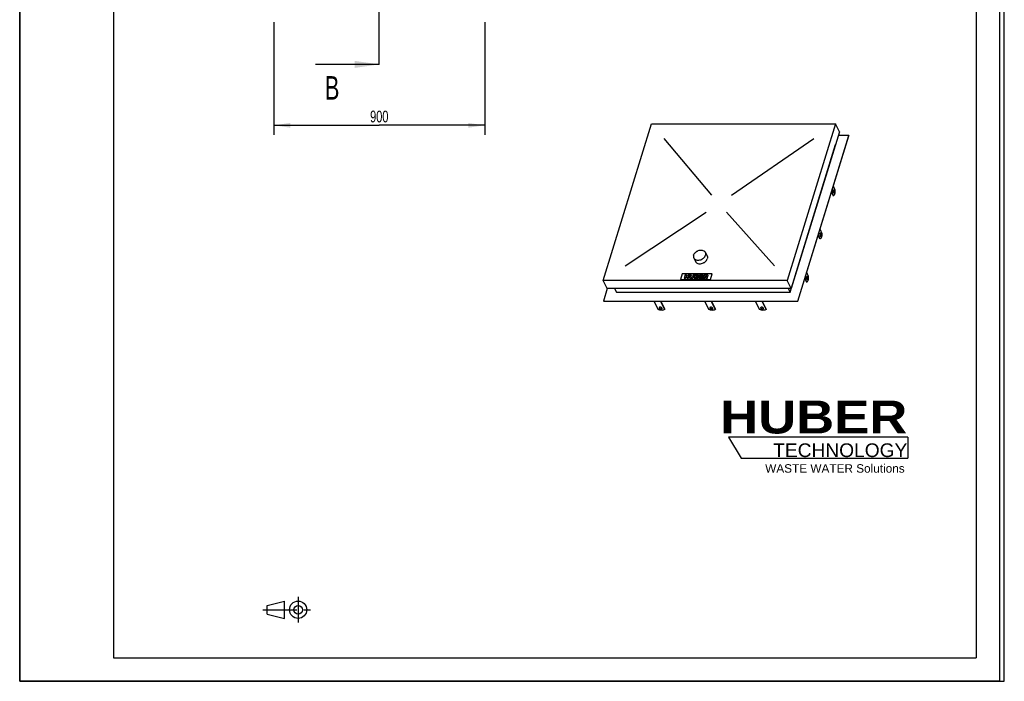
# Model space of a CAD drawing. Header units: millimetres. Extents: x 0 to 4200, y 0 to 5940.
# Tile 1 of 2: x 0 to 4200, y 0 to 2820. Entities that reach past the tile are written whole.
import ezdxf

# ---------------------------------------------------------------- set-up
doc = ezdxf.new("R2010")
doc.units = ezdxf.units.MM
doc.header["$LTSCALE"] = 387.2
doc.linetypes.add('CENTER', pattern=[0.6, 0.375, -0.075, 0.075, -0.075])
doc.linetypes.add('PHANTOM', pattern=[0.8, 0.45, -0.05, 0.1, -0.05, 0.1, -0.05])
doc.layers.get('0').update_dxf_attribs({"linetype": 'CONTINUOUS'})
for name, color, linetype in [('_2D-BEM', 7, 'CONTINUOUS'), ('_ACHSEN', 7, 'CONTINUOUS'), ('_KURVEN', 7, 'CONTINUOUS'), ('HATCHING_BL1', 7, 'CONTINUOUS'), ('HUBER_Logo_BL2', 7, 'CONTINUOUS')]:
    doc.layers.add(name, color=color, linetype=linetype)
doc.styles.get("Standard").update_dxf_attribs({"font": 'txt', "width": 0.7})
doc.styles.add('TEXTSTYLE_2', font='ariblk.ttf')
doc.styles.add('TEXTSTYLE_3', font='arial.ttf')
doc.dimstyles.new('DIMSTYLE_1', dxfattribs={"dimtxt": 50, "dimasz": 70, "dimexe": 2, "dimexo": 1, "dimtad": 1, "dimdec": 1, "dimtxsty": 'STANDARD', "dimblk": '_FILLED', "dimblk1": '_FILLED', "dimblk2": '_FILLED', "dimcen": 0.09, "dimadec": 1, "dimazin": 2, "dimtp": 0.8, "dimtm": 0.8, "dimtfac": 1, "dimtdec": 1, "dimtofl": 0, "dimtmove": 0, "dimatfit": 3, "dimldrblk": '_FILLED', "dimfxl": 1, "dimtolj": 1, "dimarcsym": 0})
doc.dimstyles.get("Standard").update_dxf_attribs({"dimtxt": 50, "dimasz": 70, "dimexe": 2, "dimexo": 1, "dimtad": 1, "dimdec": 1, "dimtxsty": 'STANDARD', "dimblk": '_FILLED', "dimblk1": '_FILLED', "dimblk2": '_FILLED', "dimcen": 0.09, "dimadec": 1, "dimazin": 2, "dimtol": 1, "dimtp": 0.1, "dimtm": 0.1, "dimtfac": 1, "dimtdec": 1, "dimtofl": 0, "dimtmove": 0, "dimatfit": 3, "dimldrblk": '_FILLED', "dimfxl": 1, "dimtolj": 1, "dimarcsym": 0})

# ---------------------------------------------------------------- blocks, each defined once
blk = doc.blocks.new('HUBER_LOGO_BL2', base_point=(3411.6, 1009.5))
at = {"layer": 'HUBER_Logo_BL2', "color": 5, "linetype": 'CONTINUOUS'}
for p, q in [((3788.5, 1040.5), (3023.5, 1040.5)), ((3023.5, 1040.5), (3077.5, 950.5)), ((3788.5, 1040.5), (3788.5, 950.5)), ((3077.5, 950.5), (3788.5, 950.5))]:
    blk.add_line(p, q, dxfattribs=at)
at = {"layer": 'HUBER_Logo_BL2', "color": 2, "linetype": 'CONTINUOUS', "attachment_point": 3, "line_spacing_factor": 0.78}
for s, insert, char_height, width, style in [('HUBER\\P\\Farial.ttf;\\H58.5;TECHNOLOGY ', (3786.3, 1196.7), 140.4, 775.343, 'TEXTSTYLE_2'), ('WASTE WATER Solutions', (3775.2, 925.3), 36, 594.067, 'TEXTSTYLE_3')]:
    blk.add_mtext(s, dxfattribs=dict(at, insert=insert, char_height=char_height, width=width, style=style))
blk = doc.blocks.new('_FILLED')
at = {"color": 0, "linetype": 'BYBLOCK'}
blk.add_solid([(0, 0), (-1, 0.143), (-1, -0.143)], dxfattribs=at)
blk = doc.blocks.new('*D2')
at = {"layer": '_2D-BEM', "color": 2, "linetype": 'CONTINUOUS'}
for p, q in [((1083.8, 2809.6), (1083.8, 2329.9)), ((1983.8, 2809.6), (1983.8, 2329.9)), ((1083.8, 2369.9), (1533.8, 2369.9)), ((1983.8, 2369.9), (1533.8, 2369.9))]:
    blk.add_line(p, q, dxfattribs=at)
at = {"layer": '_2D-BEM', "color": 2, "linetype": 'CONTINUOUS', "xscale": 70, "yscale": 70, "zscale": 70, "rotation": 180}
blk.add_blockref('_FILLED', (1083.8, 2369.9), dxfattribs=at)
at = {"layer": '_2D-BEM', "color": 2, "linetype": 'CONTINUOUS', "xscale": 70, "yscale": 70, "zscale": 70}
blk.add_blockref('_FILLED', (1983.8, 2369.9), dxfattribs=at)
at = {"layer": '_2D-BEM', "color": 2, "linetype": 'CONTINUOUS', "insert": (1533.8, 2432.4), "char_height": 50, "width": 176.786, "attachment_point": 2, "line_spacing_factor": 0.9}
blk.add_mtext('900', dxfattribs=at)
blk = doc.blocks.new('PROJEKTIONSMETHODE_1_BL3', base_point=(1140, 305))
at = {"color": 2, "linetype": 'CONTINUOUS'}
for p, q in [((1055.7, 323.3), (1129, 341.7)), ((1129, 268.3), (1129, 341.7)), ((1055.7, 286.7), (1055.7, 323.3)), ((1055.7, 286.7), (1129, 268.3))]:
    blk.add_line(p, q, dxfattribs=at)
at = {"color": 2, "linetype": 'CENTER'}
for p, q in [((1187.7, 360), (1187.7, 250)), ((1037.3, 305), (1242.7, 305))]:
    blk.add_line(p, q, dxfattribs=at)
at = {"color": 2, "linetype": 'CONTINUOUS'}
for radius in [36.7, 18.3]:
    blk.add_circle((1187.7, 305), radius, dxfattribs=at)
blk = doc.blocks.new('HATCHING_BL1', base_point=(1397.9, 3279.6))
at = {"layer": 'HATCHING_BL1', "color": 7, "linetype": 'PHANTOM'}
for p, q in [((1533.8, 3829.6), (1533.8, 3929.6)), ((1533.8, 2729.6), (1533.8, 3829.6)), ((1533.8, 2629.6), (1533.8, 2729.6))]:
    blk.add_line(p, q, dxfattribs=at)
at = {"layer": 'HATCHING_BL1', "color": 7, "linetype": 'CONTINUOUS', "char_height": 100, "width": 117.857, "attachment_point": 1, "line_spacing_factor": 0.9}
for insert in [(1301.3, 4079.6), (1301.3, 2579.6)]:
    blk.add_mtext('B', dxfattribs=dict(at, insert=insert))
at = {"layer": 'HATCHING_BL1', "color": 7, "linetype": 'CONTINUOUS'}
for points in [[(1533.8, 3929.6), (1262, 3929.6)], [(1533.8, 2629.6), (1262, 2629.6)]]:
    blk.add_leader(points, dimstyle='STANDARD', override={"dimasz": 105, "dimtad": 0}, dxfattribs=at)

msp = doc.modelspace()

# ---------------------------------------------------------------- linework, layer by layer
at = {"color": 7, "linetype": 'CONTINUOUS'}
for p, q in [((0, 0), (0, 5940)), ((0, 0), (0, 5940)), ((4200, 0), (4200, 5940)), ((4200, 0), (4200, 5940)), ((2489.2, 1708.93), (2695.44, 2376.32)), ((2695.44, 2376.32), (3480.18, 2376.32)), ((3480.18, 2376.32), (3273.94, 1708.93)), ((3496.96, 2342.13), (3480.18, 2376.32)), ((3496.96, 2342.13), (3290.72, 1674.74)), ((3318.56, 1620.92), (3536.42, 2325.91)), ((3319.17, 1619.67), (3537.03, 2324.67)), ((3536.42, 2325.91), (3491.94, 2325.91)), ((3536.42, 2325.91), (3537.03, 2324.67)), ((3285.97, 1658.52), (3480.59, 2288.31)), ((3480.43, 2288.64), (3480.59, 2288.31)), ((2505.97, 1674.74), (2489.2, 1708.93)), ((3273.94, 1708.93), (2489.2, 1708.93)), ((3290.72, 1674.74), (3273.94, 1708.93)), ((2506.24, 1674.74), (2489.61, 1620.92)), ((3290.72, 1674.74), (2505.97, 1674.74)), ((2537.48, 1674.74), (2545.44, 1658.52)), ((2545.44, 1658.52), (3285.97, 1658.52)), ((3278.01, 1674.74), (3285.97, 1658.52)), ((2489.61, 1620.92), (2490.22, 1619.67)), ((2489.61, 1620.92), (3318.56, 1620.92)), ((2490.22, 1619.67), (3319.17, 1619.67)), ((2723.14, 1584.25), (2705.75, 1619.67)), ((2733.38, 1619.67), (2750.77, 1584.25)), ((2734.64, 1619.67), (2751.25, 1585.81)), ((3156.04, 1584.25), (3138.65, 1619.67)), ((3166.28, 1619.67), (3183.67, 1584.25)), ((3167.53, 1619.67), (3184.15, 1585.81)), ((3318.56, 1620.92), (3319.17, 1619.67)), ((2750.77, 1584.25), (2751.25, 1585.81)), ((3183.67, 1584.25), (3184.15, 1585.81)), ((0, 0), (4200, 0)), ((0, 0), (4200, 0))]:
    msp.add_line(p, q, dxfattribs=at)
at = {"color": 3, "linetype": 'CONTINUOUS'}
for p, q in [((4180, 5900), (4180, 0)), ((0, 2970), (0, 0)), ((4180, 0), (0, 0))]:
    msp.add_line(p, q, dxfattribs=at)
at = {"color": 5, "linetype": 'CONTINUOUS'}
for p, q in [((400, 5800), (400, 100)), ((4080, 5800), (4080, 100)), ((400, 100), (4080, 100))]:
    msp.add_line(p, q, dxfattribs=at)
at = {"color": 7, "linetype": 'CONTINUOUS'}
for points, knots in [([(2750.77, 1584.25), (2749.14, 1583.15), (2745.08, 1581.55), (2738.21, 1580.88), (2730.66, 1581.72), (2725.61, 1583.24), (2723.14, 1584.25)], [0, 0, 0, 0, 0.2058635, 0.4489582, 0.7193202, 1, 1, 1, 1]), ([(2727.69, 1592.38), (2727.6, 1592.08), (2727.55, 1591.41), (2727.76, 1590.77), (2727.92, 1590.46)], [0, 0, 0, 0, 0.4740095, 1, 1, 1, 1]), ([(2739.89, 1590.46), (2739.65, 1590.95), (2738.91, 1591.9), (2737.39, 1593.03), (2735.52, 1593.91), (2733.49, 1594.44), (2731.51, 1594.57), (2729.75, 1594.27), (2728.37, 1593.57), (2727.82, 1592.78), (2727.69, 1592.38)], [0, 0, 0, 0, 0.1139078, 0.2474656, 0.393864, 0.5430021, 0.6841578, 0.8084916, 0.912072, 1, 1, 1, 1]), ([(2727.92, 1590.46), (2728.15, 1589.97), (2728.9, 1589.02), (2730.41, 1587.89), (2732.28, 1587.01), (2734.31, 1586.48), (2736.3, 1586.36), (2738.05, 1586.65), (2739.43, 1587.35), (2739.99, 1588.14), (2740.11, 1588.54)], [0, 0, 0, 0, 0.1139078, 0.2474656, 0.393864, 0.5430021, 0.6841578, 0.8084916, 0.912072, 1, 1, 1, 1]), ([(2728.09, 1593.12), (2728.09, 1593.03), (2728.14, 1592.65), (2728.27, 1592.29), (2728.4, 1592.03)], [0, 0, 0, 0, 0.2374645, 1, 1, 1, 1]), ([(2728.4, 1592.03), (2728.62, 1591.58), (2729.27, 1590.72), (2730.61, 1589.65), (2732.27, 1588.78), (2734.11, 1588.19), (2735.98, 1587.94), (2738.09, 1588.04), (2739.63, 1588.66), (2740.2, 1589.37)], [0, 0, 0, 0, 0.1102459, 0.2383707, 0.3792925, 0.525093, 0.6669184, 0.796672, 1, 1, 1, 1]), ([(2740.11, 1588.54), (2740.2, 1588.84), (2740.25, 1589.52), (2740.04, 1590.15), (2739.89, 1590.46)], [0, 0, 0, 0, 0.4740095, 1, 1, 1, 1]), ([(3183.67, 1584.25), (3182.04, 1583.15), (3177.97, 1581.55), (3171.11, 1580.88), (3163.56, 1581.72), (3158.51, 1583.24), (3156.04, 1584.25)], [0, 0, 0, 0, 0.2058635, 0.4489582, 0.7193202, 1, 1, 1, 1]), ([(3160.59, 1592.38), (3160.5, 1592.08), (3160.45, 1591.41), (3160.66, 1590.77), (3160.81, 1590.46)], [0, 0, 0, 0, 0.4740095, 1, 1, 1, 1]), ([(3172.79, 1590.46), (3172.55, 1590.95), (3171.8, 1591.9), (3170.29, 1593.03), (3168.42, 1593.91), (3166.39, 1594.44), (3164.4, 1594.57), (3162.65, 1594.27), (3161.27, 1593.57), (3160.71, 1592.78), (3160.59, 1592.38)], [0, 0, 0, 0, 0.1139078, 0.2474656, 0.393864, 0.5430021, 0.6841578, 0.8084916, 0.912072, 1, 1, 1, 1]), ([(3160.81, 1590.46), (3161.05, 1589.97), (3161.8, 1589.02), (3163.31, 1587.89), (3165.18, 1587.01), (3167.21, 1586.48), (3169.2, 1586.36), (3170.95, 1586.65), (3172.33, 1587.35), (3172.89, 1588.14), (3173.01, 1588.54)], [0, 0, 0, 0, 0.1139078, 0.2474656, 0.393864, 0.5430021, 0.6841578, 0.8084916, 0.912072, 1, 1, 1, 1]), ([(3160.98, 1593.12), (3160.99, 1593.03), (3161.04, 1592.65), (3161.17, 1592.29), (3161.3, 1592.03)], [0, 0, 0, 0, 0.2374645, 1, 1, 1, 1]), ([(3161.3, 1592.03), (3161.52, 1591.58), (3162.17, 1590.72), (3163.51, 1589.65), (3165.17, 1588.78), (3167.01, 1588.19), (3168.88, 1587.94), (3170.99, 1588.04), (3172.53, 1588.66), (3173.1, 1589.37)], [0, 0, 0, 0, 0.1102459, 0.2383707, 0.3792925, 0.525093, 0.6669184, 0.796672, 1, 1, 1, 1]), ([(3173.01, 1588.54), (3173.1, 1588.84), (3173.15, 1589.52), (3172.94, 1590.15), (3172.79, 1590.46)], [0, 0, 0, 0, 0.4740095, 1, 1, 1, 1])]:
    msp.add_open_spline(points, degree=3, knots=knots, dxfattribs=at)
at = {"layer": '_ACHSEN', "color": 7, "linetype": 'CONTINUOUS'}
for p, q in [((3479.17, 2093.41), (3470.82, 2110.42)), ((3462.85, 2084.61), (3470.07, 2069.91)), ((3463.56, 2086.92), (3471.91, 2069.91)), ((3471.91, 2069.91), (3470.07, 2069.91)), ((3413.18, 1885.83), (3405.96, 1900.53)), ((3415.02, 1885.83), (3406.67, 1902.84)), ((3413.94, 1926.34), (3422.28, 1909.33)), ((3415.02, 1885.83), (3413.18, 1885.83)), ((2924.59, 1828.64), (2932.22, 1813.1)), ((2875.22, 1804.41), (2882.84, 1788.87)), ((3365.4, 1725.24), (3357.05, 1742.25)), ((3349.08, 1716.45), (3356.29, 1701.74)), ((3349.79, 1718.75), (3358.14, 1701.74)), ((3358.14, 1701.74), (3356.29, 1701.74)), ((2939.59, 1584.25), (2922.2, 1619.67)), ((2949.83, 1619.67), (2967.22, 1584.25)), ((2951.09, 1619.67), (2967.7, 1585.81)), ((2967.22, 1584.25), (2967.7, 1585.81))]:
    msp.add_line(p, q, dxfattribs=at)
for points, knots in [([(3470.91, 2082.78), (3470.69, 2083.25), (3470.32, 2084.33), (3470.01, 2086.11), (3469.92, 2088.04), (3470.05, 2089.96), (3470.39, 2091.69), (3470.85, 2092.93), (3471.32, 2093.68), (3471.68, 2094.07), (3472.07, 2094.31), (3472.36, 2094.37), (3472.49, 2094.37)], [0, 0, 0, 0, 0.1234689, 0.2691155, 0.4261621, 0.5821151, 0.7246376, 0.8434609, 0.8921079, 0.933464, 0.9686066, 1, 1, 1, 1]), ([(3472.49, 2081.37), (3472.34, 2081.37), (3472.03, 2081.45), (3471.61, 2081.74), (3471.23, 2082.2), (3471.02, 2082.57), (3470.91, 2082.78)], [0, 0, 0, 0, 0.1954425, 0.4179158, 0.6840524, 1, 1, 1, 1]), ([(3471.57, 2093.93), (3471.63, 2093.87), (3471.89, 2093.58), (3472.09, 2093.24), (3472.22, 2092.97)], [0, 0, 0, 0, 0.2223708, 1, 1, 1, 1]), ([(3472.22, 2092.97), (3472.41, 2092.58), (3472.73, 2091.68), (3473.15, 2089.66), (3473.25, 2086.98), (3472.87, 2084.4), (3472.23, 2082.71), (3471.81, 2082.06), (3471.57, 2081.82)], [0, 0, 0, 0, 0.1126428, 0.2438456, 0.533087, 0.8035114, 0.9132559, 1, 1, 1, 1]), ([(3471.91, 2069.91), (3472.46, 2070.28), (3473.53, 2071.28), (3474.88, 2073.24), (3476.1, 2075.71), (3477.56, 2079.8), (3478.78, 2085.76), (3479.14, 2090.78), (3479.17, 2093.41)], [0, 0, 0, 0, 0.0786024, 0.1720083, 0.2809566, 0.4046124, 0.687756, 1, 1, 1, 1]), ([(3472.49, 2094.37), (3472.63, 2094.37), (3472.94, 2094.3), (3473.36, 2094.01), (3473.75, 2093.55), (3473.96, 2093.17), (3474.06, 2092.97)], [0, 0, 0, 0, 0.1954425, 0.4179158, 0.6840524, 1, 1, 1, 1]), ([(3474.06, 2092.97), (3474.29, 2092.5), (3474.66, 2091.42), (3474.96, 2089.64), (3475.06, 2087.71), (3474.93, 2085.79), (3474.58, 2084.06), (3474.12, 2082.82), (3473.65, 2082.07), (3473.29, 2081.68), (3472.9, 2081.43), (3472.62, 2081.37), (3472.49, 2081.37)], [0, 0, 0, 0, 0.1234689, 0.2691155, 0.4261621, 0.5821151, 0.7246376, 0.8434609, 0.8921079, 0.933464, 0.9686066, 1, 1, 1, 1]), ([(3415.6, 1910.29), (3415.47, 1910.29), (3415.19, 1910.23), (3414.8, 1909.98), (3414.44, 1909.59), (3413.97, 1908.85), (3413.51, 1907.61), (3413.16, 1905.88), (3413.03, 1903.96), (3413.13, 1902.03), (3413.43, 1900.25), (3413.8, 1899.17), (3414.03, 1898.7)], [0, 0, 0, 0, 0.0313934, 0.066536, 0.1078921, 0.1565391, 0.2753624, 0.4178849, 0.5738379, 0.7308845, 0.8765311, 1, 1, 1, 1]), ([(3414.03, 1898.7), (3414.13, 1898.49), (3414.34, 1898.12), (3414.73, 1897.66), (3415.15, 1897.36), (3415.46, 1897.29), (3415.6, 1897.29)], [0, 0, 0, 0, 0.3159476, 0.5820842, 0.8045575, 1, 1, 1, 1]), ([(3415.33, 1908.88), (3415.29, 1908.98), (3415.1, 1909.33), (3414.88, 1909.65), (3414.68, 1909.85)], [0, 0, 0, 0, 0.2786984, 1, 1, 1, 1]), ([(3414.68, 1897.74), (3414.92, 1897.98), (3415.34, 1898.62), (3415.99, 1900.31), (3416.37, 1902.9), (3416.27, 1905.58), (3415.85, 1907.6), (3415.53, 1908.49), (3415.33, 1908.88)], [0, 0, 0, 0, 0.0867441, 0.1964886, 0.466913, 0.7561544, 0.8873572, 1, 1, 1, 1]), ([(3422.28, 1909.33), (3422.26, 1906.7), (3421.9, 1901.68), (3420.67, 1895.72), (3419.21, 1891.62), (3417.99, 1889.15), (3416.64, 1887.2), (3415.57, 1886.2), (3415.02, 1885.83)], [0, 0, 0, 0, 0.312244, 0.5953876, 0.7190434, 0.8279917, 0.9213976, 1, 1, 1, 1]), ([(3417.18, 1908.88), (3417.07, 1909.09), (3416.86, 1909.47), (3416.48, 1909.93), (3416.06, 1910.22), (3415.75, 1910.29), (3415.6, 1910.29)], [0, 0, 0, 0, 0.3159476, 0.5820842, 0.8045575, 1, 1, 1, 1]), ([(3415.6, 1897.29), (3415.73, 1897.29), (3416.02, 1897.35), (3416.41, 1897.6), (3416.77, 1897.99), (3417.24, 1898.74), (3417.7, 1899.97), (3418.04, 1901.7), (3418.17, 1903.62), (3418.08, 1905.56), (3417.77, 1907.33), (3417.4, 1908.42), (3417.18, 1908.88)], [0, 0, 0, 0, 0.0313934, 0.066536, 0.1078921, 0.1565391, 0.2753624, 0.4178849, 0.5738379, 0.7308845, 0.8765311, 1, 1, 1, 1]), ([(2874.57, 1816.52), (2873.94, 1814.49), (2873.47, 1811.29), (2874.09, 1807.19), (2874.78, 1805.29), (2875.22, 1804.41)], [0, 0, 0, 0, 0.5161113, 0.7604342, 1, 1, 1, 1]), ([(2874.57, 1816.52), (2875.31, 1818.92), (2877.77, 1823.67), (2882.38, 1828.6), (2886.89, 1831.98), (2891.89, 1834.89), (2898.61, 1837.4), (2906.82, 1838.42), (2914.44, 1837.32), (2919.83, 1834.55), (2922.97, 1831.4), (2924.13, 1829.58), (2924.59, 1828.64)], [0, 0, 0, 0, 0.120885, 0.2529841, 0.3220667, 0.3920884, 0.5313656, 0.6645841, 0.7869655, 0.8972904, 0.9492145, 1, 1, 1, 1]), ([(2875.22, 1804.41), (2875.68, 1803.46), (2876.84, 1801.65), (2879.98, 1798.5), (2885.36, 1795.73), (2892.98, 1794.62), (2901.2, 1795.64), (2907.92, 1798.15), (2912.92, 1801.06), (2917.43, 1804.44), (2922.04, 1809.37), (2924.49, 1814.13), (2925.23, 1816.52)], [0, 0, 0, 0, 0.0507855, 0.1027096, 0.2130345, 0.3354159, 0.4686344, 0.6079116, 0.6779333, 0.7470159, 0.879115, 1, 1, 1, 1]), ([(2924.59, 1828.64), (2925.03, 1827.75), (2925.72, 1825.86), (2926.33, 1821.75), (2925.86, 1818.56), (2925.23, 1816.52)], [0, 0, 0, 0, 0.2395658, 0.4838887, 1, 1, 1, 1]), ([(2932.22, 1813.1), (2932.65, 1812.21), (2933.35, 1810.32), (2933.96, 1806.21), (2933.49, 1803.02), (2932.86, 1800.98)], [0, 0, 0, 0, 0.2395658, 0.4838887, 1, 1, 1, 1]), ([(2882.84, 1788.87), (2883.31, 1787.92), (2884.46, 1786.11), (2887.6, 1782.96), (2892.99, 1780.19), (2900.61, 1779.08), (2908.82, 1780.1), (2915.54, 1782.61), (2920.54, 1785.52), (2925.05, 1788.9), (2929.66, 1793.83), (2932.12, 1798.58), (2932.86, 1800.98)], [0, 0, 0, 0, 0.0507855, 0.1027096, 0.2130345, 0.3354159, 0.4686344, 0.6079116, 0.6779333, 0.7470159, 0.879115, 1, 1, 1, 1]), ([(3357.14, 1714.62), (3356.91, 1715.09), (3356.55, 1716.17), (3356.24, 1717.94), (3356.15, 1719.88), (3356.28, 1721.8), (3356.62, 1723.53), (3357.08, 1724.76), (3357.55, 1725.51), (3357.91, 1725.9), (3358.3, 1726.15), (3358.58, 1726.21), (3358.72, 1726.21)], [0, 0, 0, 0, 0.1234689, 0.2691155, 0.4261621, 0.5821151, 0.7246376, 0.8434609, 0.8921079, 0.933464, 0.9686066, 1, 1, 1, 1]), ([(3357.79, 1725.77), (3357.86, 1725.7), (3358.11, 1725.41), (3358.31, 1725.07), (3358.45, 1724.8)], [0, 0, 0, 0, 0.2223708, 1, 1, 1, 1]), ([(3358.45, 1724.8), (3358.64, 1724.41), (3358.96, 1723.52), (3359.38, 1721.5), (3359.48, 1718.82), (3359.1, 1716.23), (3358.46, 1714.54), (3358.03, 1713.9), (3357.8, 1713.66)], [0, 0, 0, 0, 0.1126428, 0.2438456, 0.533087, 0.8035114, 0.9132559, 1, 1, 1, 1]), ([(3358.14, 1701.74), (3358.69, 1702.11), (3359.75, 1703.12), (3361.11, 1705.07), (3362.32, 1707.54), (3363.79, 1711.64), (3365.01, 1717.6), (3365.37, 1722.61), (3365.4, 1725.24)], [0, 0, 0, 0, 0.0786024, 0.1720083, 0.2809566, 0.4046124, 0.687756, 1, 1, 1, 1]), ([(3358.72, 1726.21), (3358.86, 1726.21), (3359.17, 1726.14), (3359.59, 1725.84), (3359.97, 1725.39), (3360.19, 1725.01), (3360.29, 1724.8)], [0, 0, 0, 0, 0.1954425, 0.4179158, 0.6840524, 1, 1, 1, 1]), ([(3360.29, 1724.8), (3360.52, 1724.33), (3360.88, 1723.25), (3361.19, 1721.48), (3361.29, 1719.54), (3361.15, 1717.62), (3360.81, 1715.89), (3360.35, 1714.66), (3359.88, 1713.91), (3359.52, 1713.52), (3359.13, 1713.27), (3358.85, 1713.21), (3358.72, 1713.21)], [0, 0, 0, 0, 0.1234689, 0.2691155, 0.4261621, 0.5821151, 0.7246376, 0.8434609, 0.8921079, 0.933464, 0.9686066, 1, 1, 1, 1]), ([(3358.72, 1713.21), (3358.57, 1713.21), (3358.26, 1713.28), (3357.84, 1713.58), (3357.46, 1714.04), (3357.25, 1714.41), (3357.14, 1714.62)], [0, 0, 0, 0, 0.1954425, 0.4179158, 0.6840524, 1, 1, 1, 1]), ([(2967.22, 1584.25), (2965.59, 1583.15), (2961.52, 1581.55), (2954.66, 1580.88), (2947.11, 1581.72), (2942.06, 1583.24), (2939.59, 1584.25)], [0, 0, 0, 0, 0.2058635, 0.4489582, 0.7193202, 1, 1, 1, 1]), ([(2944.14, 1592.38), (2944.05, 1592.08), (2944, 1591.41), (2944.21, 1590.77), (2944.36, 1590.46)], [0, 0, 0, 0, 0.4740095, 1, 1, 1, 1]), ([(2956.34, 1590.46), (2956.1, 1590.95), (2955.35, 1591.9), (2953.84, 1593.03), (2951.97, 1593.91), (2949.94, 1594.44), (2947.95, 1594.57), (2946.2, 1594.27), (2944.82, 1593.57), (2944.27, 1592.78), (2944.14, 1592.38)], [0, 0, 0, 0, 0.1139078, 0.2474656, 0.393864, 0.5430021, 0.6841578, 0.8084916, 0.912072, 1, 1, 1, 1]), ([(2944.36, 1590.46), (2944.6, 1589.97), (2945.35, 1589.02), (2946.86, 1587.89), (2948.73, 1587.01), (2950.76, 1586.48), (2952.75, 1586.36), (2954.5, 1586.65), (2955.88, 1587.35), (2956.44, 1588.14), (2956.56, 1588.54)], [0, 0, 0, 0, 0.1139078, 0.2474656, 0.393864, 0.5430021, 0.6841578, 0.8084916, 0.912072, 1, 1, 1, 1]), ([(2944.54, 1593.12), (2944.54, 1593.03), (2944.59, 1592.65), (2944.72, 1592.29), (2944.85, 1592.03)], [0, 0, 0, 0, 0.2374645, 1, 1, 1, 1]), ([(2944.85, 1592.03), (2945.07, 1591.58), (2945.72, 1590.72), (2947.06, 1589.65), (2948.72, 1588.78), (2950.56, 1588.19), (2952.43, 1587.94), (2954.54, 1588.04), (2956.08, 1588.66), (2956.65, 1589.37)], [0, 0, 0, 0, 0.1102459, 0.2383707, 0.3792925, 0.525093, 0.6669184, 0.796672, 1, 1, 1, 1]), ([(2956.56, 1588.54), (2956.65, 1588.84), (2956.7, 1589.52), (2956.49, 1590.15), (2956.34, 1590.46)], [0, 0, 0, 0, 0.4740095, 1, 1, 1, 1])]:
    msp.add_open_spline(points, degree=3, knots=knots, dxfattribs=at)
at = {"layer": '_KURVEN', "color": 4, "linetype": 'CONTINUOUS'}
for p, q in [((2951.86, 2071.95), (2749.76, 2313.65)), ((3035.64, 2071.95), (3387.13, 2313.65)), ((2582.25, 1771.59), (2928.72, 1999.96)), ((3014.29, 1999.96), (3219.62, 1771.59)), ((2825.57, 1736.34), (2818.3, 1712.84)), ((2954.51, 1736.34), (2825.57, 1736.34)), ((2839.01, 1732.43), (2834.17, 1716.76)), ((2844.7, 1732.43), (2839.01, 1732.43)), ((2839.86, 1716.76), (2841.82, 1723.1)), ((2841.82, 1723.1), (2848.04, 1723.1)), ((2843, 1726.94), (2844.7, 1732.43)), ((2849.22, 1726.94), (2843, 1726.94)), ((2848.04, 1723.1), (2846.08, 1716.76)), ((2850.92, 1732.43), (2849.22, 1726.94)), ((2856.64, 1732.43), (2850.92, 1732.43)), ((2851.79, 1716.76), (2856.64, 1732.43)), ((2860.43, 1732.43), (2857.54, 1723.09)), ((2866.11, 1732.43), (2860.43, 1732.43)), ((2863.16, 1722.86), (2866.11, 1732.43)), ((2872.41, 1732.43), (2869.45, 1722.86)), ((2878.09, 1732.43), (2872.41, 1732.43)), ((2875.2, 1723.09), (2878.09, 1732.43)), ((2881.87, 1732.43), (2877.03, 1716.76)), ((2892.52, 1732.43), (2881.87, 1732.43)), ((2883.81, 1720.13), (2884.79, 1723.3)), ((2884.79, 1723.3), (2887.68, 1723.3)), ((2885.71, 1726.28), (2886.63, 1729.25)), ((2888.19, 1726.28), (2885.71, 1726.28)), ((2886.63, 1729.25), (2889.14, 1729.25)), ((2901.86, 1732.43), (2897.02, 1716.76)), ((2917.11, 1732.43), (2901.86, 1732.43)), ((2903.82, 1720.31), (2904.77, 1723.4)), ((2904.77, 1723.4), (2913.63, 1723.4)), ((2905.76, 1726.59), (2906.53, 1729.08)), ((2914.62, 1726.59), (2905.76, 1726.59)), ((2906.53, 1729.08), (2916.08, 1729.08)), ((2913.63, 1723.4), (2914.62, 1726.59)), ((2920.53, 1732.43), (2915.69, 1716.76)), ((2916.08, 1729.08), (2917.11, 1732.43)), ((2930.02, 1732.43), (2920.53, 1732.43)), ((2921.41, 1716.76), (2923.37, 1723.12)), ((2923.37, 1723.12), (2923.88, 1723.12)), ((2924.29, 1726.08), (2925.27, 1729.26)), ((2926.69, 1726.08), (2924.29, 1726.08)), ((2925.27, 1729.26), (2927.77, 1729.26)), ((2947.25, 1712.84), (2954.51, 1736.34)), ((2818.3, 1712.84), (2947.25, 1712.84)), ((2834.17, 1716.76), (2839.86, 1716.76)), ((2846.08, 1716.76), (2851.79, 1716.76)), ((2877.03, 1716.76), (2886.85, 1716.76)), ((2886.71, 1720.13), (2883.81, 1720.13)), ((2897.02, 1716.76), (2912.55, 1716.76)), ((2913.65, 1720.31), (2903.82, 1720.31)), ((2912.55, 1716.76), (2913.65, 1720.31)), ((2915.69, 1716.76), (2921.41, 1716.76)), ((2925.82, 1721.55), (2927.38, 1716.76)), ((2927.38, 1716.76), (2933.81, 1716.76)), ((2933.81, 1716.76), (2932.45, 1721.29))]:
    msp.add_line(p, q, dxfattribs=at)
for points in [[(2857.25, 1720.44), (2857.21, 1721.44), (2857.31, 1722.32), (2857.54, 1723.09)], [(2863.16, 1722.86), (2862.89, 1722.01), (2862.96, 1721.34), (2863.37, 1720.86)], [(2867.99, 1720.85), (2868.69, 1721.32), (2869.18, 1722), (2869.45, 1722.86)], [(2875.2, 1723.09), (2874.91, 1722.16), (2874.47, 1721.29), (2873.88, 1720.47)], [(2889.63, 1722.87), (2889.32, 1723.15), (2888.67, 1723.3), (2887.68, 1723.3)], [(2888.19, 1726.28), (2889.07, 1726.28), (2889.72, 1726.41), (2890.15, 1726.67)], [(2890.83, 1728.87), (2890.56, 1729.12), (2890, 1729.25), (2889.14, 1729.25)], [(2889.89, 1721.76), (2890.04, 1722.22), (2889.95, 1722.59), (2889.63, 1722.87)], [(2890.15, 1726.67), (2890.58, 1726.92), (2890.88, 1727.31), (2891.03, 1727.8)], [(2891.03, 1727.8), (2891.17, 1728.25), (2891.11, 1728.61), (2890.83, 1728.87)], [(2892.52, 1732.43), (2894.3, 1732.43), (2895.54, 1732.05), (2896.26, 1731.3)], [(2895.08, 1726.14), (2894.49, 1725.69), (2893.72, 1725.35), (2892.77, 1725.1)], [(2892.77, 1725.1), (2894, 1724.82), (2894.83, 1724.36), (2895.25, 1723.7)], [(2896.83, 1728.53), (2896.55, 1727.6), (2895.96, 1726.8), (2895.08, 1726.14)], [(2895.25, 1723.7), (2895.68, 1723.03), (2895.74, 1722.21), (2895.43, 1721.22)], [(2896.26, 1731.3), (2896.98, 1730.56), (2897.17, 1729.63), (2896.83, 1728.53)], [(2925.15, 1722.75), (2924.82, 1722.99), (2924.39, 1723.12), (2923.88, 1723.12)], [(2925.82, 1721.55), (2925.61, 1722.17), (2925.4, 1722.56), (2925.15, 1722.75)], [(2926.69, 1726.08), (2926.94, 1726.08), (2927.46, 1726.14), (2928.26, 1726.29)], [(2929.77, 1728.85), (2929.48, 1729.12), (2928.8, 1729.26), (2927.77, 1729.26)], [(2928.26, 1726.29), (2928.66, 1726.36), (2929.01, 1726.52), (2929.33, 1726.78)], [(2929.33, 1726.78), (2929.65, 1727.04), (2929.87, 1727.35), (2929.98, 1727.69)], [(2929.98, 1727.69), (2930.13, 1728.19), (2930.06, 1728.58), (2929.77, 1728.85)], [(2932.18, 1724.29), (2931.62, 1724.04), (2930.9, 1723.83), (2929.99, 1723.67)], [(2929.99, 1723.67), (2930.61, 1723.47), (2931.05, 1723.28), (2931.3, 1723.09)], [(2930.02, 1732.43), (2931.78, 1732.43), (2933.08, 1732.3), (2933.93, 1732.04)], [(2931.3, 1723.09), (2931.47, 1722.96), (2931.69, 1722.69), (2931.95, 1722.26)], [(2931.95, 1722.26), (2932.22, 1721.85), (2932.38, 1721.53), (2932.45, 1721.29)], [(2934.45, 1725.82), (2933.83, 1725.19), (2933.07, 1724.68), (2932.18, 1724.29)], [(2933.93, 1732.04), (2934.78, 1731.78), (2935.38, 1731.3), (2935.74, 1730.61)], [(2935.81, 1728.08), (2935.54, 1727.2), (2935.08, 1726.45), (2934.45, 1725.82)], [(2935.74, 1730.61), (2936.09, 1729.91), (2936.12, 1729.07), (2935.81, 1728.08)], [(2857.91, 1718.63), (2857.49, 1719.22), (2857.28, 1719.82), (2857.25, 1720.44)], [(2859.44, 1717.28), (2858.83, 1717.6), (2858.31, 1718.05), (2857.91, 1718.63)], [(2861.9, 1716.65), (2860.88, 1716.76), (2860.05, 1716.96), (2859.44, 1717.28)], [(2864.79, 1716.49), (2863.89, 1716.49), (2862.92, 1716.55), (2861.9, 1716.65)], [(2863.37, 1720.86), (2863.77, 1720.38), (2864.48, 1720.15), (2865.47, 1720.15)], [(2868.93, 1717.02), (2867.73, 1716.67), (2866.34, 1716.49), (2864.79, 1716.49)], [(2865.47, 1720.15), (2866.45, 1720.15), (2867.29, 1720.38), (2867.99, 1720.85)], [(2871.61, 1718.31), (2870.69, 1717.69), (2869.81, 1717.26), (2868.93, 1717.02)], [(2873.88, 1720.47), (2873.28, 1719.64), (2872.53, 1718.93), (2871.61, 1718.31)], [(2886.71, 1720.13), (2887.69, 1720.13), (2888.43, 1720.26), (2888.92, 1720.56)], [(2889.47, 1716.97), (2888.14, 1716.82), (2887.27, 1716.76), (2886.85, 1716.76)], [(2888.92, 1720.56), (2889.42, 1720.86), (2889.74, 1721.26), (2889.89, 1721.76)], [(2891.79, 1717.49), (2891.24, 1717.25), (2890.46, 1717.08), (2889.47, 1716.97)], [(2894.09, 1719.03), (2893.43, 1718.37), (2892.67, 1717.86), (2891.79, 1717.49)], [(2895.43, 1721.22), (2895.18, 1720.4), (2894.73, 1719.67), (2894.09, 1719.03)]]:
    msp.add_open_spline(points, degree=3, dxfattribs=at)

# ---------------------------------------------------------------- block references
at = {"color": 2, "linetype": 'CONTINUOUS'}
msp.add_blockref('PROJEKTIONSMETHODE_1_BL3', (1140, 305), dxfattribs=at)
at = {"layer": 'HATCHING_BL1'}
msp.add_blockref('HATCHING_BL1', (1397.91, 3279.58), dxfattribs=at)
at = {"layer": 'HUBER_Logo_BL2'}
msp.add_blockref('HUBER_LOGO_BL2', (3411.59, 1009.55), dxfattribs=at)

# ---------------------------------------------------------------- dimensions: what is measured, and where the dimension line sits
at = {"layer": '_2D-BEM', "color": 2, "linetype": 'CONTINUOUS'}
dim = msp.add_linear_dim(base=(1983.83, 2369.93), p1=(1083.83, 2810.58), p2=(1983.83, 2810.58), dimstyle='DIMSTYLE_1', dxfattribs=at)
dim.commit()
dim.dimension.update_dxf_attribs({"geometry": '*D2', "text_midpoint": (1526.69, 2369.93), "dimtype": 160})

doc.saveas('drawing.dxf')
